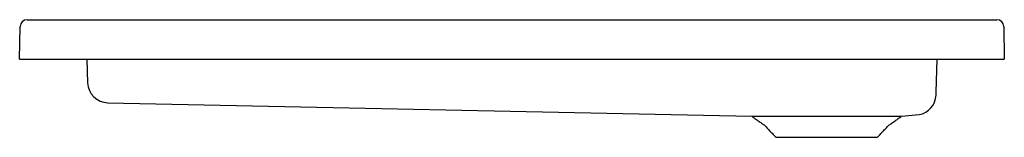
# Model space of a CAD drawing. Header units: millimetres. Extents: x 4797.16 to 4798.16, y 3159.87 to 3159.99.
import ezdxf

# ---------------------------------------------------------------- set-up
doc = ezdxf.new("R2010")
doc.units = ezdxf.units.MM
doc.layers.add('SANINDUSA', color=3, linetype='Continuous')

msp = doc.modelspace()

# ---------------------------------------------------------------- linework, layer by layer
at = {"layer": 'SANINDUSA'}
for p, q in [((4797.1645, 3159.9913), (4798.1508, 3159.9913)), ((4797.1569, 3159.9513), (4797.1575, 3159.9844)), ((4798.1578, 3159.9845), (4798.1583, 3159.9513)), ((4797.1569, 3159.9513), (4797.1619, 3159.9513)), ((4797.1619, 3159.9513), (4798.1533, 3159.9513)), ((4797.2251, 3159.9513), (4797.226, 3159.9273)), ((4798.089, 3159.9177), (4798.0901, 3159.9513)), ((4798.1533, 3159.9513), (4798.1583, 3159.9513)), ((4797.2464, 3159.907), (4797.9014, 3159.8933)), ((4797.9014, 3159.8933), (4798.0539, 3159.8933)), ((4798.0539, 3159.8933), (4798.0716, 3159.895)), ((4797.9259, 3159.8719), (4798.0293, 3159.8719))]:
    msp.add_line(p, q, dxfattribs=at)
for centre, radius, start, end in [((4797.1645, 3159.9843), 0.007, 90, 179), ((4798.1508, 3159.9843), 0.007, 1, 90), ((4797.2469, 3159.9279), 0.0209, 181.9943, 268.8579), ((4798.068, 3159.9155), 0.0209, 280.0434, 358.0005)]:
    msp.add_arc(centre, radius, start, end, dxfattribs=at)
msp.add_open_spline([(4798.0889, 3159.9149), (4798.0889, 3159.9149), (4798.0889, 3159.915), (4798.0889, 3159.9159), (4798.0889, 3159.9169), (4798.089, 3159.9172), (4798.089, 3159.9173)], degree=3, knots=[0, 0, 0, 0, 0.188768, 0.42363, 0.658492, 1, 1, 1, 1], dxfattribs=at)
for points in [[(4797.9014, 3159.8933), (4797.9148, 3159.8839)], [(4798.0405, 3159.8839), (4798.0539, 3159.8933)], [(4797.9148, 3159.8839), (4797.9259, 3159.8719)], [(4798.0293, 3159.8719), (4798.0405, 3159.8839)]]:
    msp.add_open_spline(points, degree=1, dxfattribs=at)

doc.saveas('drawing.dxf')
